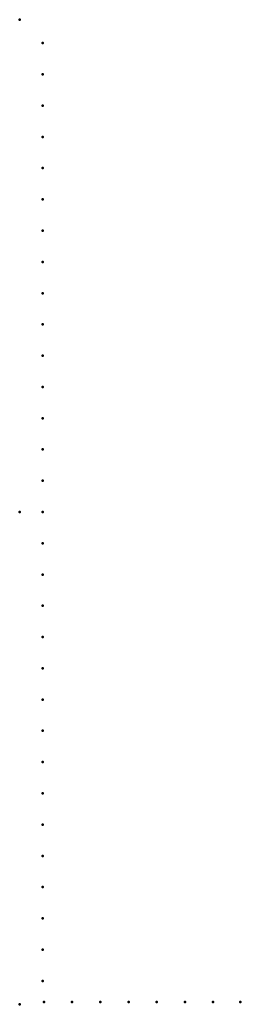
# Model space of a CAD drawing. Header units: millimetres. Extents: x 0 to 268, y -600 to 600.
import ezdxf

# ---------------------------------------------------------------- set-up
doc = ezdxf.new("R2010")
doc.units = ezdxf.units.MM
doc.layers.add('ConnectionPoints', color=7, linetype='Continuous', lineweight=50)

msp = doc.modelspace()

# ---------------------------------------------------------------- linework, layer by layer
at = {"layer": 'ConnectionPoints'}
for p in [(0, 600, 70), (28, 571.5, 70), (28, 533.4, 70), (28, 495.3, 70), (28, 457.2, 70), (28, 419.1, 70), (28, 381, 70), (28, 342.9, 70), (28, 304.8, 70), (28, 266.7, 70), (28, 228.6, 70), (28, 190.5, 70), (28, 152.4, 70), (28, 114.3, 70), (28, 76.2, 70), (28, 38.1, 70), (0, 0), (0, 0, 70), (0, 0, 70), (0, 0, 70), (28, 0, 70), (28, -38.1, 70), (28, -76.2, 70), (28, -114.3, 70), (28, -152.4, 70), (28, -190.5, 70), (28, -228.6, 70), (28, -266.7, 70), (28, -304.8, 70), (28, -342.9, 70), (28, -381, 70), (28, -419.1, 70), (28, -457.2, 70), (28, -495.3, 70), (28, -533.4, 70), (28, -571.5, 70), (0, -600, 70), (29.5, -597, 70), (63.83, -597, 70), (98.16, -597, 70), (132.49, -597, 70), (166.82, -597, 70), (201.15, -597, 70), (235.48, -597, 70), (268.5, -597, 70)]:
    msp.add_point(p, dxfattribs=at)
at = {"layer": 'ConnectionPoints', "extrusion": (0, 1.22465e-16, -1)}
for p in [(28, 571.5, 70), (28, 533.4, 70), (28, 495.3, 70), (28, 457.2, 70), (28, 419.1, 70), (28, 381, 70), (28, 342.9, 70), (28, 304.8, 70), (28, 266.7, 70), (28, 228.6, 70), (28, 190.5, 70), (28, 152.4, 70), (28, 114.3, 70), (28, 76.2, 70), (28, 38.1, 70), (0, 0, 70), (0, 0, 70), (28, 0, 70), (28, -38.1, 70), (28, -76.2, 70), (28, -114.3, 70), (28, -152.4, 70), (28, -190.5, 70), (28, -228.6, 70), (28, -266.7, 70), (28, -304.8, 70), (28, -342.9, 70), (28, -381, 70), (28, -419.1, 70), (28, -457.2, 70), (28, -495.3, 70), (28, -533.4, 70), (28, -571.5, 70), (29.5, -597, 70), (63.83, -597, 70), (98.16, -597, 70), (132.49, -597, 70), (166.82, -597, 70), (201.15, -597, 70), (235.48, -597, 70), (268.5, -597, 70)]:
    msp.add_point(p, dxfattribs=at)
at = {"layer": 'ConnectionPoints', "extrusion": (-1.49976e-32, -1.22465e-16, -1)}
msp.add_point((0, 0), dxfattribs=at)

doc.saveas('drawing.dxf')
